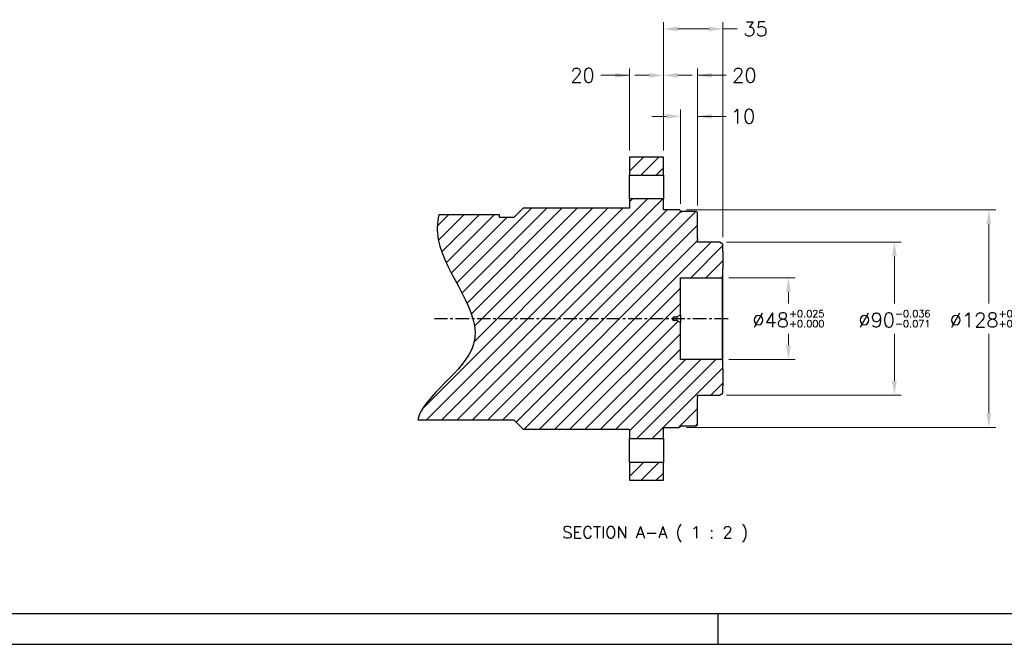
# Model space of a CAD drawing. Extents: x 0 to 1685, y -10 to 1188.
# Tile 2 of 24: x 430 to 1010, y 0 to 367. Entities that reach past the tile are written whole.
import ezdxf

# ---------------------------------------------------------------- set-up
doc = ezdxf.new("R2010")
doc.units = 0
doc.header["$LTSCALE"] = 25.4
doc.linetypes.add('CENTER', pattern=[2, 1.25, -0.25, 0.25, -0.25])
doc.layers.get('0').update_dxf_attribs({"linetype": 'CONTINUOUS'})
doc.layers.get('Defpoints').update_dxf_attribs({"linetype": 'CONTINUOUS'})
doc.layers.add('ATA-CENTER', color=133, linetype='CENTER')
doc.layers.add('ATA-HATCH', color=252, linetype='CONTINUOUS')
doc.layers.add('ATA-DIM', color=252, linetype='CONTINUOUS', lineweight=25)
doc.layers.add('ATA-TEXT', color=7, linetype='CONTINUOUS', lineweight=25)
doc.styles.get("Standard").update_dxf_attribs({"font": 'simplex.shx'})
doc.dimstyles.new('ata_A1', dxfattribs={"dimtxt": 4.2, "dimasz": 4.2, "dimexe": 2, "dimexo": 2, "dimgap": 2, "dimtad": 0, "dimtih": 1, "dimtoh": 1, "dimdec": 6, "dimdsep": 46, "dimtxsty": 'Standard', "dimcen": 0, "dimclrd": 252, "dimclre": 252, "dimclrt": 4, "dimadec": 6, "dimazin": 2, "dimtfac": 1, "dimtdec": 6, "dimtofl": 0, "dimtmove": 0, "dimatfit": 3, "dimfxl": 0, "dimtolj": 1, "dimtzin": 0, "dimlwd": 0, "dimlwe": 0, "dimarcsym": 0})

# ---------------------------------------------------------------- blocks, each defined once
blk = doc.blocks.new('*D15279')
at = {"layer": 'ATA-DIM', "color": 252, "lineweight": 0}
for p, q in [((846.09, 236.52), (948.98, 236.52)), ((944.98, 228.12), (944.98, 200.42)), ((944.98, 154.92), (944.98, 182.62)), ((846.09, 146.52), (948.98, 146.52))]:
    blk.add_line(p, q, dxfattribs=at)
at = {"layer": 'ATA-DIM', "color": 252}
for points in [[(946.38, 228.12), (943.58, 228.12), (944.98, 236.52)], [(943.58, 154.92), (946.38, 154.92), (944.98, 146.52)]]:
    blk.add_solid(points, dxfattribs=at)
at = {"layer": 'Defpoints', "color": 0}
for p in [(842.09, 236.52), (842.09, 146.52), (944.98, 146.52)]:
    blk.add_point(p, dxfattribs=at)
at = {"layer": 'ATA-DIM', "color": 4, "insert": (944.98, 191.52), "char_height": 8.4, "attachment_point": 5}
blk.add_mtext('%%C90{\\H0.5x;\\S-0.036^ -0.071;}', dxfattribs=at)
blk = doc.blocks.new('*D15278')
at = {"layer": 'ATA-DIM', "color": 252, "lineweight": 0}
for p, q in [((847.59, 215.52), (886.61, 215.52)), ((882.61, 207.12), (882.61, 200.42)), ((882.61, 175.92), (882.61, 182.62)), ((847.59, 167.52), (886.61, 167.52))]:
    blk.add_line(p, q, dxfattribs=at)
at = {"layer": 'ATA-DIM', "color": 252}
for points in [[(884.01, 207.12), (881.21, 207.12), (882.61, 215.52)], [(881.21, 175.92), (884.01, 175.92), (882.61, 167.52)]]:
    blk.add_solid(points, dxfattribs=at)
at = {"layer": 'Defpoints', "color": 0}
for p in [(843.59, 215.52), (843.59, 167.52), (882.61, 167.52)]:
    blk.add_point(p, dxfattribs=at)
at = {"layer": 'ATA-DIM', "color": 4, "insert": (882.61, 191.52), "char_height": 8.4, "attachment_point": 5}
blk.add_mtext('%%C48{\\H0.5x;\\S+0.025^ +0.000;}', dxfattribs=at)
blk = doc.blocks.new('*D15289')
at = {"layer": 'ATA-DIM', "color": 252, "lineweight": 0}
for p, q in [((809.09, 290.52), (809.09, 338.65)), ((829.09, 258.02), (829.09, 338.65)), ((800.69, 334.65), (792.29, 334.65)), ((829.09, 334.65), (845.89, 334.65)), ((837.49, 334.65), (845.89, 334.65))]:
    blk.add_line(p, q, dxfattribs=at)
at = {"layer": 'ATA-DIM', "color": 252}
for points in [[(800.69, 333.25), (800.69, 336.05), (809.09, 334.65)], [(837.49, 336.05), (837.49, 333.25), (829.09, 334.65)]]:
    blk.add_solid(points, dxfattribs=at)
at = {"layer": 'Defpoints', "color": 0}
for p in [(809.09, 334.65), (809.09, 286.52), (829.09, 254.02)]:
    blk.add_point(p, dxfattribs=at)
at = {"layer": 'ATA-DIM', "color": 4, "insert": (856.69, 334.65), "char_height": 8.4, "attachment_point": 5}
blk.add_mtext('20', dxfattribs=at)
blk = doc.blocks.new('*D15285')
at = {"layer": 'ATA-DIM', "color": 252, "lineweight": 0}
for p, q in [((819.09, 259.02), (819.09, 314.52)), ((829.09, 258.02), (829.09, 314.52)), ((810.69, 310.52), (802.29, 310.52)), ((829.09, 310.52), (845.89, 310.52)), ((837.49, 310.52), (845.89, 310.52))]:
    blk.add_line(p, q, dxfattribs=at)
at = {"layer": 'ATA-DIM', "color": 252}
for points in [[(810.69, 309.12), (810.69, 311.92), (819.09, 310.52)], [(837.49, 311.92), (837.49, 309.12), (829.09, 310.52)]]:
    blk.add_solid(points, dxfattribs=at)
at = {"layer": 'Defpoints', "color": 0}
for p in [(819.09, 310.52), (819.09, 255.02), (829.09, 254.02)]:
    blk.add_point(p, dxfattribs=at)
at = {"layer": 'ATA-DIM', "color": 4, "insert": (855.89, 310.52), "char_height": 8.4, "attachment_point": 5}
blk.add_mtext('10', dxfattribs=at)
blk = doc.blocks.new('*D15284')
at = {"layer": 'ATA-DIM', "color": 252, "lineweight": 0}
for p, q in [((789.09, 290.52), (789.09, 338.65)), ((809.09, 290.52), (809.09, 338.65)), ((789.09, 334.65), (772.29, 334.65)), ((780.69, 334.65), (772.29, 334.65)), ((817.49, 334.65), (825.89, 334.65))]:
    blk.add_line(p, q, dxfattribs=at)
at = {"layer": 'ATA-DIM', "color": 252}
for points in [[(780.69, 333.25), (780.69, 336.05), (789.09, 334.65)], [(817.49, 336.05), (817.49, 333.25), (809.09, 334.65)]]:
    blk.add_solid(points, dxfattribs=at)
at = {"layer": 'Defpoints', "color": 0}
for p in [(809.09, 334.65), (789.09, 286.52), (809.09, 286.52)]:
    blk.add_point(p, dxfattribs=at)
at = {"layer": 'ATA-DIM', "color": 4, "insert": (761.48, 334.65), "char_height": 8.4, "attachment_point": 5}
blk.add_mtext('20', dxfattribs=at)
blk = doc.blocks.new('*D15281')
at = {"layer": 'ATA-DIM', "color": 252, "lineweight": 0}
for p, q in [((809.09, 290.52), (809.09, 365.93)), ((844.09, 239.37), (844.09, 365.93)), ((835.69, 361.93), (817.49, 361.93)), ((844.09, 361.93), (852.49, 361.93))]:
    blk.add_line(p, q, dxfattribs=at)
at = {"layer": 'ATA-DIM', "color": 252}
for points in [[(817.49, 363.33), (817.49, 360.53), (809.09, 361.93)], [(835.69, 360.53), (835.69, 363.33), (844.09, 361.93)]]:
    blk.add_solid(points, dxfattribs=at)
at = {"layer": 'Defpoints', "color": 0}
for p in [(809.09, 361.93), (809.09, 286.52), (844.09, 235.37)]:
    blk.add_point(p, dxfattribs=at)
at = {"layer": 'ATA-DIM', "color": 4, "insert": (863.29, 361.93), "char_height": 8.4, "attachment_point": 5}
blk.add_mtext('35', dxfattribs=at)
blk = doc.blocks.new('*D15280')
at = {"layer": 'ATA-DIM', "color": 252, "lineweight": 0}
for p, q in [((822.59, 255.52), (1004.54, 255.52)), ((1000.54, 247.12), (1000.54, 200.42)), ((1000.54, 135.92), (1000.54, 182.62)), ((822.59, 127.52), (1004.54, 127.52))]:
    blk.add_line(p, q, dxfattribs=at)
at = {"layer": 'ATA-DIM', "color": 252}
for points in [[(1001.94, 247.12), (999.14, 247.12), (1000.54, 255.52)], [(999.14, 135.92), (1001.94, 135.92), (1000.54, 127.52)]]:
    blk.add_solid(points, dxfattribs=at)
at = {"layer": 'Defpoints', "color": 0}
for p in [(818.59, 255.52), (818.59, 127.52), (1000.54, 127.52)]:
    blk.add_point(p, dxfattribs=at)
at = {"layer": 'ATA-DIM', "color": 4, "insert": (1000.54, 191.52), "char_height": 8.4, "attachment_point": 5}
blk.add_mtext('%%C128{\\H0.5x;\\S+0.04^ +0.00;}', dxfattribs=at)
blk = doc.blocks.new('ata-Border-A1-002')
blk.add_line((834, 9), (7, 9))
at = {"color": 253, "ltscale": 0.5}
for p, q in [((420.5, 9), (420.5, 0)), ((0, 0), (841, 0))]:
    blk.add_line(p, q, dxfattribs=at)

msp = doc.modelspace()

# ---------------------------------------------------------------- hatches: boundary and pattern name
at = {"layer": 'ATA-HATCH'}
h = msp.add_hatch(dxfattribs=at)
h.set_pattern_fill('ANSI31', color=256, scale=2)
h.set_pattern_definition([(45, (-1567.588, -3596.052), (-4.490128, 4.490128), [])])
edge = h.paths.add_edge_path()
edge.add_spline(control_points=[(676.9038312, 252.6451838), (675.8713354, 247.8511528), (674.989992, 222.9700324), (722.1342571, 176.8073201), (667.5567405, 146.2600099), (664.4881737, 132.0202838)], knot_values=[27.8880420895, 27.8880420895, 27.8880420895, 27.8880420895, 35.7755741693, 68.202521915, 95.9084680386, 95.9084680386, 95.9084680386, 95.9084680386], degree=3, periodic=0)
edge.add_line((664.4881737, 132.0202838), (721.0876432, 132.0202838))
edge.add_line((721.0876432, 132.0202838), (726.5876432, 126.5202838))
edge.add_line((726.5876432, 126.5202838), (789.0876432, 126.5202838))
edge.add_line((789.0876432, 126.5202838), (789.0876432, 121.0202838))
edge.add_line((789.0876432, 121.0202838), (809.0876432, 121.0202838))
edge.add_line((809.0876432, 121.0202838), (809.0876432, 127.5202838))
edge.add_line((809.0876432, 127.5202838), (818.5876432, 127.5202838))
edge.add_line((818.5876432, 127.5202838), (819.0876432, 128.0202838))
edge.add_line((819.0876432, 128.0202838), (819.0876432, 129.0202838))
edge.add_line((819.0876432, 129.0202838), (819.5876432, 128.5202838))
edge.add_line((819.5876432, 128.5202838), (828.5876432, 128.5202838))
edge.add_line((828.5876432, 128.5202838), (829.0876432, 129.0202838))
edge.add_line((829.0876432, 129.0202838), (829.0876432, 144.7702838))
edge.add_line((829.0876432, 144.7702838), (829.0876432, 145.5199048))
edge.add_line((829.0876432, 145.5199048), (829.0876432, 146.3202838))
edge.add_line((829.0876432, 146.3202838), (829.0876432, 146.5202838))
edge.add_line((829.0876432, 146.5202838), (842.0876432, 146.5202838))
edge.add_line((842.0876432, 146.5202838), (844.0876432, 147.6749843))
edge.add_line((844.0876432, 147.6749843), (844.0876432, 151.9672838))
edge.add_line((844.0876432, 151.9672838), (844.0876432, 162.0732838))
edge.add_line((844.0876432, 162.0732838), (844.0876432, 167.0202838))
edge.add_line((844.0876432, 167.0202838), (843.5876432, 167.5202838))
edge.add_line((843.5876432, 167.5202838), (819.0876432, 167.5202838))
edge.add_line((819.0876432, 167.5202838), (819.0876432, 189.2702838))
edge.add_line((819.0876432, 189.2702838), (816.9225797, 190.5202838))
edge.add_line((816.9225797, 190.5202838), (815.0876432, 190.5202838))
edge.add_line((815.0876432, 190.5202838), (814.4867826, 191.5202838))
edge.add_line((814.4867826, 191.5202838), (815.0876432, 192.5202838))
edge.add_line((815.0876432, 192.5202838), (816.9225797, 192.5202838))
edge.add_line((816.9225797, 192.5202838), (819.0876432, 193.7702838))
edge.add_line((819.0876432, 193.7702838), (819.0876432, 215.5202838))
edge.add_line((819.0876432, 215.5202838), (843.5876432, 215.5202838))
edge.add_line((843.5876432, 215.5202838), (844.0876432, 216.0202838))
edge.add_line((844.0876432, 216.0202838), (844.0876432, 220.9672838))
edge.add_line((844.0876432, 220.9672838), (844.0876432, 231.0732838))
edge.add_line((844.0876432, 231.0732838), (844.0876432, 235.3655832))
edge.add_line((844.0876432, 235.3655832), (842.0876432, 236.5202838))
edge.add_line((842.0876432, 236.5202838), (829.0876432, 236.5202838))
edge.add_line((829.0876432, 236.5202838), (829.0876432, 236.7202838))
edge.add_line((829.0876432, 236.7202838), (829.0876432, 237.5206628))
edge.add_line((829.0876432, 237.5206628), (829.0876432, 238.2702838))
edge.add_line((829.0876432, 238.2702838), (829.0876432, 254.0202838))
edge.add_line((829.0876432, 254.0202838), (828.5876432, 254.5202838))
edge.add_line((828.5876432, 254.5202838), (819.5876432, 254.5202838))
edge.add_line((819.5876432, 254.5202838), (819.0876432, 254.0202838))
edge.add_line((819.0876432, 254.0202838), (819.0876432, 255.0202838))
edge.add_line((819.0876432, 255.0202838), (818.5876432, 255.5202838))
edge.add_line((818.5876432, 255.5202838), (809.0876432, 255.5202838))
edge.add_line((809.0876432, 255.5202838), (809.0876432, 262.0202838))
edge.add_line((809.0876432, 262.0202838), (789.0876432, 262.0202838))
edge.add_line((789.0876432, 262.0202838), (789.0876432, 256.5202838))
edge.add_line((789.0876432, 256.5202838), (726.5876432, 256.5202838))
edge.add_line((726.5876432, 256.5202838), (721.0876432, 251.0202838))
edge.add_line((721.0876432, 251.0202838), (712.6076746, 251.0202838))
edge.add_line((712.6076746, 251.0202838), (712.6076746, 252.6451838))
edge.add_line((712.6076746, 252.6451838), (676.9038312, 252.6451838))
h.paths.add_polyline_path([(809.0876432, 276.0202838), (809.0876432, 286.5202838), (789.0876432, 286.5202838), (789.0876432, 276.0202838)])
h.paths.add_polyline_path([(789.0876432, 107.0202838), (789.0876432, 96.5202838), (809.0876432, 96.5202838), (809.0876432, 107.0202838)])

# ---------------------------------------------------------------- linework, layer by layer
for p, q in [((789.0876432, 286.5202838), (789.0876432, 276.0202838)), ((809.0876432, 286.5202838), (789.0876432, 286.5202838)), ((809.0876432, 276.0202838), (809.0876432, 286.5202838)), ((789.0876432, 262.0202838), (789.0876432, 276.0202838)), ((789.0876432, 276.0202838), (809.0876432, 276.0202838)), ((809.0876432, 276.0202838), (809.0876432, 262.0202838)), ((789.0876432, 262.0202838), (789.0876432, 256.5202838)), ((809.0876432, 262.0202838), (789.0876432, 262.0202838)), ((809.0876432, 255.5202838), (809.0876432, 262.0202838)), ((726.5876432, 256.5202838), (721.0876432, 251.0202838)), ((789.0876432, 256.5202838), (726.5876432, 256.5202838)), ((818.5876432, 255.5202838), (809.0876432, 255.5202838)), ((819.0876432, 255.0202838), (818.5876432, 255.5202838)), ((819.0876432, 254.0202838), (819.0876432, 255.0202838)), ((712.6076746, 252.6451838), (676.9038312, 252.6451838)), ((712.6076746, 251.0202838), (712.6076746, 252.6451838)), ((721.0876432, 251.0202838), (712.6076746, 251.0202838)), ((819.5876432, 254.5202838), (819.0876432, 254.0202838)), ((828.5876432, 254.5202838), (819.5876432, 254.5202838)), ((829.0876432, 254.0202838), (828.5876432, 254.5202838)), ((829.0876432, 238.2702838), (829.0876432, 254.0202838)), ((829.0876432, 238.2702838), (829.0876432, 237.5206628)), ((829.0876432, 236.7202838), (829.0876432, 237.5206628)), ((829.0876432, 236.5202838), (829.0876432, 236.7202838)), ((842.0876432, 236.5202838), (829.0876432, 236.5202838)), ((844.0876432, 235.3655832), (842.0876432, 236.5202838)), ((844.0876432, 231.0732838), (844.0876432, 235.3655832)), ((844.0876432, 231.0732838), (844.0876432, 220.9672838)), ((844.0876432, 216.0202838), (844.0876432, 220.9672838)), ((819.0876432, 193.7702838), (819.0876432, 215.5202838)), ((819.0876432, 215.5202838), (843.5876432, 215.5202838)), ((843.5876432, 215.5202838), (844.0876432, 216.0202838)), ((843.5876432, 215.5202838), (843.5876432, 167.5202838)), ((844.0876432, 167.0202838), (844.0876432, 216.0202838)), ((814.4867826, 191.5202838), (815.0876432, 192.5202838)), ((815.0876432, 190.5202838), (814.4867826, 191.5202838)), ((815.0876432, 190.5202838), (815.0876432, 192.5202838)), ((815.0876432, 192.5202838), (816.9225797, 192.5202838)), ((816.9225797, 192.5202838), (819.0876432, 193.7702838)), ((816.9225797, 190.5202838), (816.9225797, 192.5202838)), ((819.0876432, 193.7702838), (819.0876432, 189.2702838)), ((816.9225797, 190.5202838), (815.0876432, 190.5202838)), ((819.0876432, 189.2702838), (816.9225797, 190.5202838)), ((819.0876432, 167.5202838), (819.0876432, 189.2702838)), ((843.5876432, 167.5202838), (819.0876432, 167.5202838)), ((844.0876432, 167.0202838), (843.5876432, 167.5202838)), ((844.0876432, 162.0732838), (844.0876432, 167.0202838)), ((844.0876432, 162.0732838), (844.0876432, 151.9672838)), ((844.0876432, 147.6749843), (844.0876432, 151.9672838)), ((829.0876432, 146.3202838), (829.0876432, 146.5202838)), ((829.0876432, 146.5202838), (842.0876432, 146.5202838)), ((829.0876432, 145.5199048), (829.0876432, 146.3202838)), ((829.0876432, 145.5199048), (829.0876432, 144.7702838)), ((842.0876432, 146.5202838), (844.0876432, 147.6749843)), ((829.0876432, 129.0202838), (829.0876432, 144.7702838)), ((664.4881737, 132.0202838), (721.0876432, 132.0202838)), ((721.0876432, 132.0202838), (726.5876432, 126.5202838)), ((809.0876432, 127.5202838), (818.5876432, 127.5202838)), ((809.0876432, 121.0202838), (809.0876432, 127.5202838)), ((818.5876432, 127.5202838), (819.0876432, 128.0202838)), ((819.0876432, 129.0202838), (819.5876432, 128.5202838)), ((819.0876432, 128.0202838), (819.0876432, 129.0202838)), ((819.5876432, 128.5202838), (828.5876432, 128.5202838)), ((828.5876432, 128.5202838), (829.0876432, 129.0202838)), ((726.5876432, 126.5202838), (789.0876432, 126.5202838)), ((789.0876432, 126.5202838), (789.0876432, 121.0202838)), ((789.0876432, 107.0202838), (789.0876432, 121.0202838)), ((789.0876432, 121.0202838), (809.0876432, 121.0202838)), ((809.0876432, 121.0202838), (809.0876432, 107.0202838)), ((789.0876432, 107.0202838), (789.0876432, 96.5202838)), ((809.0876432, 107.0202838), (789.0876432, 107.0202838)), ((809.0876432, 96.5202838), (809.0876432, 107.0202838)), ((789.0876432, 96.5202838), (809.0876432, 96.5202838))]:
    msp.add_line(p, q)
msp.add_open_spline([(676.9038312, 252.6451838), (675.8713354, 247.8511528), (674.989992, 222.9700324), (722.1342571, 176.8073201), (667.5567405, 146.2600099), (664.4881737, 132.0202838)], degree=3, knots=[27.8880420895, 27.8880420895, 27.8880420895, 27.8880420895, 35.7755741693, 68.202521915, 95.9084680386, 95.9084680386, 95.9084680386, 95.9084680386])
at = {"layer": 'ATA-CENTER', "ltscale": 0.25}
msp.add_line((847.0876432, 191.5202838), (674.3206874, 191.5202838), dxfattribs=at)

# ---------------------------------------------------------------- block references
at = {"xscale": 2, "yscale": 2, "zscale": 2}
msp.add_blockref('ata-Border-A1-002', (0, 0), dxfattribs=at)

# ---------------------------------------------------------------- texts
at = {"layer": 'ATA-TEXT', "color": 7, "insert": (749.6214065, 60.0238399), "char_height": 6.999999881, "attachment_point": 7}
msp.add_mtext('SECTION A-A ( 1 : 2 )', dxfattribs=at)

# ---------------------------------------------------------------- dimensions: what is measured, and where the dimension line sits
at = {"layer": 'ATA-DIM'}
for base, p1, p2, picture, middle in [((809.0876432, 361.9337677), (844.0876432, 235.3655832), (809.0876432, 286.5202838), '*D15281', (863.2916432, 361.9337677)), ((809.0876432, 334.6519862), (789.0876432, 286.5202838), (809.0876432, 286.5202838), '*D15284', (761.4836432, 334.6519862)), ((809.0876432, 334.6519862), (829.0876432, 254.0202838), (809.0876432, 286.5202838), '*D15289', (856.6916432, 334.6519862)), ((819.0876432, 310.5202858), (829.0876432, 254.0202838), (819.0876432, 255.0202838), '*D15285', (855.8936432, 310.5202858))]:
    dim = msp.add_linear_dim(base=base, p1=p1, p2=p2, dimstyle='ata_A1', override={"dimscale": 2, "dimtp": 0.1, "dimtm": 0.1, "dimtfac": 0.71, "dimtdec": 2, "dimtolj": 0, "dimtzin": 8}, dxfattribs=at)
    dim.commit()
    dim.dimension.update_dxf_attribs({"geometry": picture, "text_midpoint": middle, "dimtype": 160})
for base, p1, p2, angle, text, picture, middle in [((1000.5434429, 127.5202838), (818.5876432, 255.5202838), (818.5876432, 127.5202838), 89.9999999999, '%%C<>{\\H0.5x;\\S+0.04^ +0.00;}', '*D15280', (1000.5434429, 191.5202838)), ((944.9785019, 146.5202838), (842.0876432, 236.5202838), (842.0876432, 146.5202838), 89.9999999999, '%%C<>{\\H0.5x;\\S-0.036^ -0.071;}', '*D15279', (944.9785019, 191.5202838)), ((882.6086004, 167.5202838), (843.5876432, 215.5202838), (843.5876432, 167.5202838), 90, '%%C<>{\\H0.5x;\\S+0.025^ +0.000;}', '*D15278', (882.6086004, 191.5202838))]:
    dim = msp.add_linear_dim(base=base, p1=p1, p2=p2, angle=angle, text=text, dimstyle='ata_A1', override={"dimscale": 2, "dimtp": 0.1, "dimtm": 0.1, "dimtfac": 0.71, "dimtdec": 2, "dimtolj": 0, "dimtzin": 8}, dxfattribs=at)
    dim.commit()
    dim.dimension.update_dxf_attribs({"geometry": picture, "text_midpoint": middle, "dimtype": 160})

doc.saveas('drawing.dxf')
